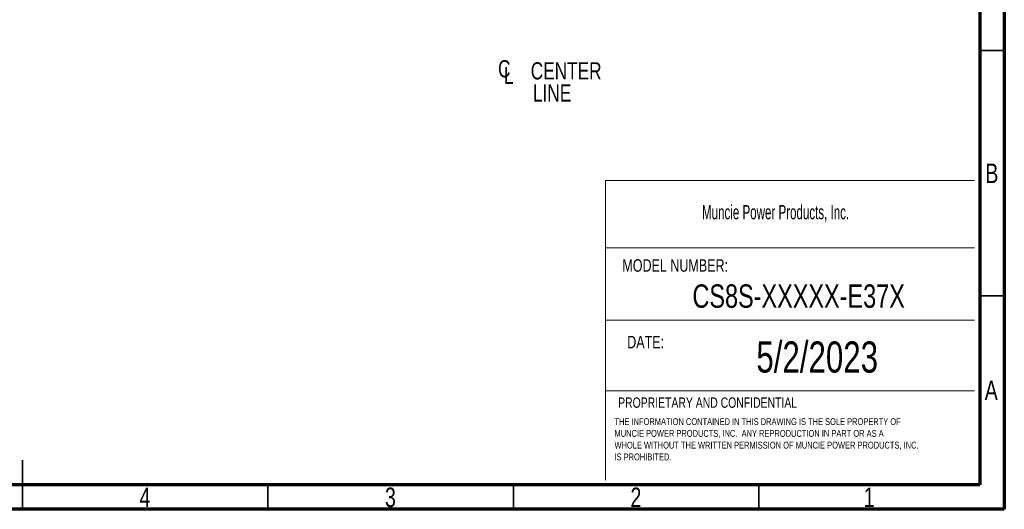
# Model space of a CAD drawing. Header units: inches. Extents: x 0.6 to 16.3, y 0.2 to 11.5.
# Tile 11 of 20: x 8.4 to 16.3, y 0.2 to 4.1. Entities that reach past the tile are written whole.
import ezdxf

# ---------------------------------------------------------------- set-up
doc = ezdxf.new("R2010")
doc.units = ezdxf.units.IN
doc.header["$MEASUREMENT"] = 0
doc.styles.add('SLDTEXTSTYLE0', font='TXT', dxfattribs={"width": 0.75})
doc.styles.add('SLDTEXTSTYLE1', font='TXT', dxfattribs={"width": 0.605})

# ---------------------------------------------------------------- blocks, each defined once
blk = doc.blocks.new('SW_NOTE_0')
at = {"color": 0, "linetype": 'Continuous', "lineweight": 0, "char_height": 0.055, "attachment_point": 1, "style": 'SLDTEXTSTYLE0'}
for s, insert in [('THE INFORMATION CONTAINED IN THIS DRAWING IS THE SOLE PROPERTY OF', (0, 0.0709)), ('MUNCIE POWER PRODUCTS, INC.  ANY REPRODUCTION IN PART OR AS A', (0, -0.0235)), ('WHOLE WITHOUT THE WRITTEN PERMISSION OF MUNCIE POWER PRODUCTS, INC.', (0, -0.1178)), ('IS PROHIBITED.', (0, -0.2122))]:
    blk.add_mtext(s, dxfattribs=dict(at, insert=insert))
blk = doc.blocks.new('SW_SYMBOL_MOD_CL')
at = {"color": 0, "linetype": 'Continuous', "lineweight": 0, "char_height": 30.8, "attachment_point": 5, "style": 'SLDTEXTSTYLE0'}
for s, insert in [('C', (15.7, 23.6)), ('L', (23.6, 11.8))]:
    blk.add_mtext(s, dxfattribs=dict(at, insert=insert))
blk = doc.blocks.new('SW_NOTE_0_1')
at = {"color": 0, "linetype": 'Continuous', "lineweight": 0, "xscale": 0.004470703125, "yscale": 0.004470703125, "zscale": 0.004470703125}
blk.add_blockref('SW_SYMBOL_MOD_CL', (0, 0.0191), dxfattribs=at)
at = {"color": 0, "linetype": 'Continuous', "lineweight": 0, "char_height": 0.1378, "attachment_point": 2, "style": 'SLDTEXTSTYLE0'}
for s, insert in [('CENTER', (0.5667, 0.1776)), ('LINE', (0.4541, -0.0005))]:
    blk.add_mtext(s, dxfattribs=dict(at, insert=insert))

msp = doc.modelspace()

# ---------------------------------------------------------------- linework, layer by layer
at = {"color": 7, "linetype": 'Continuous', "lineweight": 70}
for p, q in [((16.3386, 11.4961), (16.3386, 0.1969)), ((16.1417, 11.2992), (16.1417, 0.3937)), ((16.1417, 0.3937), (0.7874, 0.3937)), ((16.3386, 0.1969), (0.5906, 0.1969))]:
    msp.add_line(p, q, dxfattribs=at)
at = {"color": 7, "linetype": 'Continuous', "lineweight": 35}
for p, q in [((16.1417, 3.878), (16.3386, 3.878)), ((16.1417, 1.9094), (16.3386, 1.9094)), ((8.4646, 0.1969), (8.4646, 0.5906)), ((8.4646, 0.3937), (8.4646, 0.1969)), ((10.4331, 0.3937), (10.4331, 0.1969)), ((12.4016, 0.3937), (12.4016, 0.1969)), ((14.3701, 0.3937), (14.3701, 0.1969))]:
    msp.add_line(p, q, dxfattribs=at)
at = {"color": 7, "linetype": 'Continuous', "lineweight": 18}
for p, q in [((13.1398, 2.8348), (13.1398, 0.4313)), ((13.1398, 2.8348), (16.1, 2.8348)), ((13.1398, 2.295), (16.1, 2.295)), ((13.1398, 1.7133), (16.1, 1.7133)), ((13.1398, 1.1477), (16.1, 1.1477))]:
    msp.add_line(p, q, dxfattribs=at)

# ---------------------------------------------------------------- block references
at = {"color": 7, "linetype": 'Continuous', "lineweight": 0}
for name, p in [('SW_NOTE_0_1', (12.2582, 3.6048)), ('SW_NOTE_0', (13.2127, 0.8567))]:
    msp.add_blockref(name, p, dxfattribs=at)

# ---------------------------------------------------------------- texts
for s, insert, char_height, attachment_point, style in [('B', (16.239, 2.9697), 0.1562, 2, 'SLDTEXTSTYLE0'), ('Muncie Power Products, Inc.', (13.9145, 2.6372), 0.114583, 1, 'SLDTEXTSTYLE1'), ('MODEL NUMBER:', (13.276, 2.2026), 0.1, 1, 'SLDTEXTSTYLE0'), ('CS8S-XXXXX-E37X', (14.6894, 2.0008), 0.1875, 2, 'SLDTEXTSTYLE0'), ('DATE:', (13.3149, 1.5882), 0.1, 1, 'SLDTEXTSTYLE0'), ('5/2/2023', (14.8382, 1.5434), 0.25, 2, 'SLDTEXTSTYLE0'), ('A', (16.2338, 1.2299), 0.1562, 2, 'SLDTEXTSTYLE0'), ('PROPRIETARY AND CONFIDENTIAL', (13.242, 1.0943), 0.083333, 1, 'SLDTEXTSTYLE0'), ('4', (9.4472, 0.3713), 0.1562, 2, 'SLDTEXTSTYLE0'), ('3', (11.4157, 0.3713), 0.1562, 2, 'SLDTEXTSTYLE0'), ('2', (13.3843, 0.3713), 0.1562, 2, 'SLDTEXTSTYLE0'), ('1', (15.2543, 0.3713), 0.1562, 2, 'SLDTEXTSTYLE0')]:
    msp.add_mtext(s, dxfattribs=dict(at, insert=insert, char_height=char_height, attachment_point=attachment_point, style=style))

doc.saveas('drawing.dxf')
